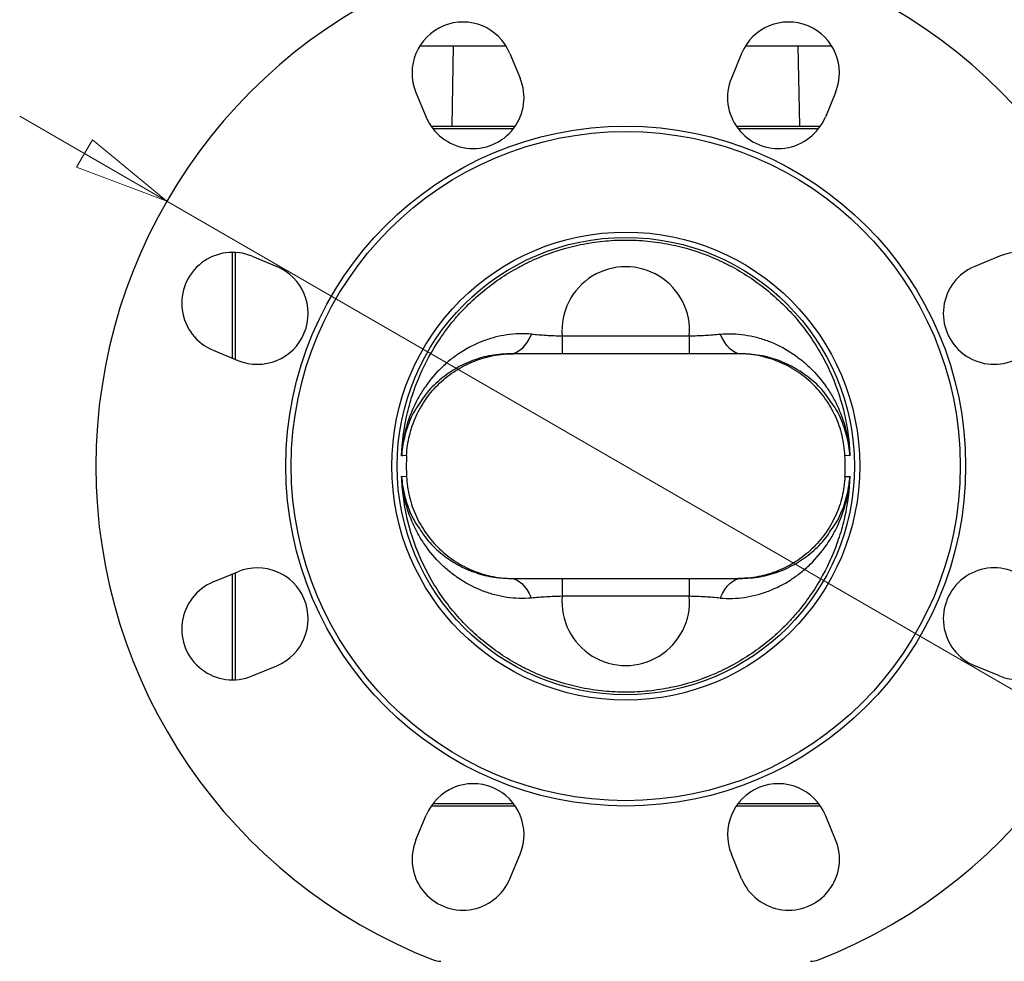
# Model space of a CAD drawing. Header units: millimetres. Extents: x 15 to 415, y 5 to 292.
# Tile 24 of 30: x 235 to 272, y 129 to 164. Entities that reach past the tile are written whole.
import ezdxf

# ---------------------------------------------------------------- set-up
doc = ezdxf.new("R2010")
doc.units = ezdxf.units.MM
doc.styles.add('SLDTEXTSTYLE0', font='TXT', dxfattribs={"width": 0.75})
doc.dimstyles.new('SLDDIMSTYLE2', dxfattribs={"dimtxt": 3.5, "dimasz": 3.556, "dimexe": 0, "dimexo": 0.0625, "dimgap": 0.875, "dimtad": 1, "dimlfac": 5, "dimrnd": 1e-09, "dimzin": 12, "dimdsep": 46, "dimtxsty": 'SLDTEXTSTYLE0', "dimblk1": 'CLOSED', "dimblk2": 'CLOSED', "dimsah": 1, "dimcen": 0, "dimadec": 0, "dimazin": 3, "dimtfac": 1, "dimtofl": 0, "dimtmove": 1, "dimatfit": 3, "dimldrblk": 'CLOSED', "dimfxl": 0, "dimfrac": 2, "dimtolj": 1, "dimtzin": 12, "dimarcsym": 0})

# ---------------------------------------------------------------- blocks, each defined once
blk = doc.blocks.new('_Closed')
at = {"color": 0, "linetype": 'ByBlock', "lineweight": -2}
for p, q in [((-1, 0.166667), (0, 0)), ((-1, 0.166667), (-1, -0.166667)), ((0, 0), (-1, -0.166667)), ((0, 0), (-1, 0))]:
    blk.add_line(p, q, dxfattribs=at)
blk = doc.blocks.new('_D_3')
at = {"color": 7, "linetype": 'Continuous', "lineweight": 18}
for q in [(235.305, 160.559), (286.997, 130.699)]:
    blk.add_line((240.804, 157.383), q, dxfattribs=at)
at = {"color": 7, "linetype": 'Continuous', "lineweight": 18, "xscale": 3.556, "yscale": 3.556, "rotation": 329.9870077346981}
blk.add_blockref('_Closed', (240.804, 157.383), dxfattribs=at)
at = {"color": 7, "linetype": 'Continuous', "lineweight": 18, "insert": (282.319, 138.609), "char_height": 3.5, "attachment_point": 1, "rotation": 330, "style": 'SLDTEXTSTYLE0'}
blk.add_mtext('R99', dxfattribs=at)

msp = doc.modelspace()

# ---------------------------------------------------------------- linework, layer by layer
at = {"color": 7, "linetype": 'Continuous', "lineweight": 25}
for p, q in [((250.2535, 163.1768), (253.4793, 163.1768)), ((251.5033, 163.1768), (251.4511, 160.1828)), ((262.4229, 163.1768), (265.6486, 163.1768)), ((264.4511, 160.1828), (264.3988, 163.1768)), ((253.6218, 162.8996), (254.0045, 161.9757)), ((262.2804, 162.8996), (261.8977, 161.9757)), ((250.111, 161.4454), (250.4937, 160.5215)), ((265.7911, 161.4454), (265.4084, 160.5215)), ((250.6762, 160.1828), (253.822, 160.1828)), ((262.0801, 160.1828), (265.226, 160.1828)), ((243.2511, 151.5152), (243.2511, 155.4674)), ((243.9885, 155.3228), (244.9124, 154.9401)), ((271.9137, 155.3228), (270.9898, 154.9401)), ((255.5758, 152.3482), (260.3263, 152.3482)), ((255.5758, 152.3482), (255.5758, 151.6828)), ((260.3263, 152.3482), (260.3263, 151.6828)), ((242.5343, 151.8121), (243.4582, 151.4294)), ((260.3263, 151.6828), (255.5758, 151.6828)), ((266.3271, 147.8652), (266.1418, 147.8732)), ((249.5751, 147.1004), (249.7604, 147.0924)), ((242.5343, 143.1535), (243.4582, 143.5362)), ((243.2511, 139.4981), (243.2511, 143.4504)), ((255.5758, 143.2828), (255.5758, 142.6174)), ((255.5758, 143.2828), (260.3263, 143.2828)), ((260.3263, 143.2828), (260.3263, 142.6174)), ((260.3263, 142.6174), (255.5758, 142.6174)), ((243.9885, 139.6427), (244.9124, 140.0254)), ((271.9137, 139.6427), (270.9898, 140.0254)), ((253.822, 134.7828), (250.6762, 134.7828)), ((265.226, 134.7828), (262.0801, 134.7828)), ((250.111, 133.5202), (250.4937, 134.4441)), ((265.7911, 133.5202), (265.4084, 134.4441)), ((253.6218, 132.066), (254.0045, 132.9899)), ((262.2804, 132.066), (261.8977, 132.9899))]:
    msp.add_line(p, q, dxfattribs=at)
at = {"color": 8, "linetype": 'Continuous', "lineweight": 25}
for p, q in [((253.7494, 160.0828), (250.7488, 160.0828)), ((265.1534, 160.0828), (262.1528, 160.0828)), ((243.3511, 155.4653), (243.3511, 151.4737)), ((243.3511, 143.4918), (243.3511, 139.5002)), ((250.7488, 134.8828), (253.7494, 134.8828)), ((262.1528, 134.8828), (265.1534, 134.8828))]:
    msp.add_line(p, q, dxfattribs=at)
at = {"color": 7, "linetype": 'Continuous', "lineweight": 25, "flags": 128}
for points in [[(254.4272, 152.4127), (254.3423, 152.2458), (254.2534, 152.0991), (254.161, 151.9734), (254.0657, 151.8696), (253.9681, 151.7882), (253.8687, 151.7298), (253.7681, 151.6945), (253.6669, 151.6828)], [(262.2353, 151.6828), (262.1341, 151.6945), (262.0335, 151.7298), (261.9341, 151.7882), (261.8365, 151.8696), (261.7412, 151.9734), (261.6488, 152.0991), (261.5599, 152.2458), (261.4749, 152.4127)], [(249.7604, 147.8732), (249.6203, 147.8671), (249.5751, 147.8652)], [(266.1418, 147.0924), (266.2818, 147.0985), (266.3271, 147.1004)], [(253.6669, 143.2828), (253.7681, 143.271), (253.8687, 143.2358), (253.9681, 143.1773), (254.0657, 143.0959), (254.161, 142.9921), (254.2534, 142.8665), (254.3423, 142.7198), (254.4272, 142.5529)], [(261.4749, 142.5529), (261.5599, 142.7198), (261.6488, 142.8665), (261.7412, 142.9921), (261.8365, 143.0959), (261.9341, 143.1773), (262.0335, 143.2358), (262.1341, 143.271), (262.2353, 143.2828)]]:
    msp.add_lwpolyline(points, dxfattribs=at)
at = {"color": 7, "linetype": 'Continuous', "lineweight": 25}
for radius in [12.7, 12.5, 8.7421, 8.5422]:
    msp.add_circle((257.9511, 147.4828), radius, dxfattribs=at)
for centre, radius, start, end in [((257.9511, 147.4828), 19.8, 111.3177, 248.6823), ((257.9511, 147.4828), 19.8, 291.3177, 68.6823), ((251.8664, 162.1725), 1.9, 22.5, 202.5), ((264.0357, 162.1725), 1.9, 337.5, 157.5), ((252.2491, 161.2486), 1.9, 202.5, 22.5), ((263.6531, 161.2486), 1.9, 157.5, 337.5), ((243.2614, 153.5674), 1.9, 67.5, 247.5), ((272.6408, 153.5674), 1.9, 292.5, 112.5), ((244.1853, 153.1848), 1.9, 247.5, 67.5), ((271.7169, 153.1848), 1.9, 112.5, 292.5), ((257.9511, 147.4828), 8.2, 177.27099, 182.72901), ((257.9511, 147.4828), 8.2, 357.27099, 2.72901), ((244.1853, 141.7808), 1.9, 292.5, 112.5), ((271.7169, 141.7808), 1.9, 67.5, 247.5), ((243.2614, 141.3981), 1.9, 112.5, 292.5), ((272.6408, 141.3981), 1.9, 247.5, 67.5), ((252.2491, 133.717), 1.9, 337.5, 157.5), ((263.6531, 133.717), 1.9, 22.5, 202.5), ((251.8664, 132.7931), 1.9, 157.5, 337.5), ((264.0357, 132.7931), 1.9, 202.5, 22.5), ((251.0438, 129.7828), 0.8, 248.6823, 270), ((264.8583, 129.7828), 0.8, 270, 291.3177)]:
    msp.add_arc(centre, radius, start, end, dxfattribs=at)
for centre, start_param, end_param in [((257.9511, 152.5475), 4.628698, 7.9376726), ((257.9511, 142.4181), 1.4871053, 4.79608)]:
    msp.add_ellipse(centre, major_axis=(0, 2.3844), ratio=0.9996529, start_param=start_param, end_param=end_param, dxfattribs=at)
for points, knots in [([(249.5751, 147.8652), (249.5947, 148.3792), (249.661, 148.8865), (249.83, 149.6373), (249.898, 149.8859), (250.0181, 150.2562), (250.0613, 150.3795), (250.1532, 150.6234), (250.2018, 150.7439), (250.4587, 151.3401), (250.707, 151.7956), (251.1451, 152.4461), (251.3022, 152.6575), (251.5552, 152.9659), (251.6427, 153.0675), (251.822, 153.266), (251.9139, 153.363), (252.3843, 153.836), (252.7952, 154.1776), (253.4657, 154.633), (253.6982, 154.7752), (254.0615, 154.9732), (254.1848, 155.0364), (254.4331, 155.1562), (254.5584, 155.213), (255.1915, 155.4808), (255.7175, 155.6452), (256.4006, 155.7856), (256.5385, 155.8104), (256.8169, 155.8532), (256.9568, 155.8711), (257.3754, 155.914), (257.6542, 155.9285), (258.2113, 155.9297), (258.4896, 155.9165), (258.9068, 155.8756), (259.0458, 155.8585), (259.3236, 155.8172), (259.4628, 155.7928), (260.1504, 155.6548), (260.6793, 155.4918), (261.315, 155.2256), (261.4409, 155.1692), (261.6901, 155.0501), (261.8138, 154.9872), (262.1778, 154.7905), (262.4113, 154.6489), (263.0857, 154.1942), (263.5008, 153.8515), (264.2628, 153.0884), (264.5986, 152.6793), (265.0397, 152.0275), (265.1762, 151.8038), (265.3652, 151.4587), (265.4257, 151.3418), (265.5408, 151.106), (265.5954, 150.9873), (265.8531, 150.39), (266.0123, 149.9), (266.1828, 149.1471), (266.2282, 148.8932), (266.2788, 148.5077), (266.2927, 148.3788), (266.3144, 148.1218), (266.3222, 147.9934), (266.3271, 147.8652)], [0, 0, 0, 0, 0.0625, 0.0625, 0.09375, 0.09375, 0.109375, 0.109375, 0.125, 0.125, 0.1875, 0.1875, 0.21875, 0.21875, 0.234375, 0.234375, 0.25, 0.25, 0.3125, 0.3125, 0.34375, 0.34375, 0.359375, 0.359375, 0.375, 0.375, 0.4375, 0.4375, 0.453125, 0.453125, 0.46875, 0.46875, 0.5, 0.5, 0.53125, 0.53125, 0.546875, 0.546875, 0.5625, 0.5625, 0.625, 0.625, 0.640625, 0.640625, 0.65625, 0.65625, 0.6875, 0.6875, 0.75, 0.75, 0.8125, 0.8125, 0.84375, 0.84375, 0.859375, 0.859375, 0.875, 0.875, 0.9375, 0.9375, 0.96875, 0.96875, 0.984375, 0.984375, 1, 1, 1, 1]), ([(254.4272, 152.4127), (254.1209, 152.4399), (253.8147, 152.4299), (253.3604, 152.3636), (253.2097, 152.3329), (252.9854, 152.2741), (252.9108, 152.2524), (252.7624, 152.2046), (252.6884, 152.1786), (252.3238, 152.0391), (252.0481, 151.8982), (251.6585, 151.6473), (251.5327, 151.5571), (251.2894, 151.3635), (251.1716, 151.2598), (250.8377, 150.9358), (250.6385, 150.7008), (250.3743, 150.3226), (250.2921, 150.1922), (250.1775, 149.9901), (250.1407, 149.9216), (250.0709, 149.7836), (250.0377, 149.714), (249.8802, 149.3634), (249.7813, 149.0741), (249.6731, 148.6284), (249.6437, 148.4779), (249.61, 148.2492), (249.6005, 148.1725), (249.589, 148.0573), (249.5856, 148.0189), (249.5796, 147.942), (249.5771, 147.903), (249.5751, 147.8652)], [0, 0, 0, 0, 0.125, 0.125, 0.1875, 0.1875, 0.21875, 0.21875, 0.25, 0.25, 0.375, 0.375, 0.4375, 0.4375, 0.5, 0.5, 0.625, 0.625, 0.6875, 0.6875, 0.71875, 0.71875, 0.75, 0.75, 0.875, 0.875, 0.9375, 0.9375, 0.96875, 0.96875, 0.984375, 0.984375, 1, 1, 1, 1]), ([(254.4272, 152.4127), (254.6072, 152.3967), (254.7924, 152.3826), (255.0796, 152.3657), (255.1769, 152.3608), (255.375, 152.3529), (255.4753, 152.3499), (255.5758, 152.3482)], [0, 0, 0, 0, 0.5, 0.5, 0.75, 0.75, 1, 1, 1, 1]), ([(260.3263, 152.3482), (260.5278, 152.3516), (260.7236, 152.3599), (261.1066, 152.3824), (261.2946, 152.3967), (261.4749, 152.4127)], [0, 0, 0, 0, 0.5, 0.5, 1, 1, 1, 1]), ([(261.4749, 152.4127), (261.7812, 152.4399), (262.0874, 152.4299), (262.5421, 152.3635), (262.6928, 152.3328), (262.9174, 152.2739), (262.992, 152.2521), (263.1406, 152.2043), (263.2146, 152.1783), (263.5787, 152.039), (263.8543, 151.8981), (264.2439, 151.6471), (264.3698, 151.5568), (264.5525, 151.4115), (264.6125, 151.3612), (264.7295, 151.2582), (264.7866, 151.2055), (265.0645, 150.9357), (265.2636, 150.7009), (265.5278, 150.3225), (265.6102, 150.192), (265.7631, 149.9223), (265.833, 149.784), (266.0218, 149.3637), (266.1207, 149.0746), (266.229, 148.6287), (266.2584, 148.478), (266.2922, 148.249), (266.3016, 148.1724), (266.3132, 148.0573), (266.3166, 148.0189), (266.3225, 147.942), (266.3251, 147.9031), (266.3271, 147.8652)], [0, 0, 0, 0, 0.125, 0.125, 0.1875, 0.1875, 0.21875, 0.21875, 0.25, 0.25, 0.375, 0.375, 0.4375, 0.4375, 0.46875, 0.46875, 0.5, 0.5, 0.625, 0.625, 0.6875, 0.6875, 0.75, 0.75, 0.875, 0.875, 0.9375, 0.9375, 0.96875, 0.96875, 0.984375, 0.984375, 1, 1, 1, 1]), ([(249.7604, 147.8732), (249.7726, 148.129), (249.8089, 148.3796), (249.8982, 148.7477), (249.9337, 148.8691), (250.0168, 149.1094), (250.0645, 149.2288), (250.2231, 149.576), (250.3495, 149.7947), (250.5695, 150.104), (250.6479, 150.2039), (250.8153, 150.3973), (250.9034, 150.4896), (251.1784, 150.7519), (251.3767, 150.9082), (251.697, 151.1144), (251.8082, 151.1787), (252.0346, 151.2956), (252.1498, 151.3482), (252.5016, 151.4893), (252.7441, 151.561), (253.1202, 151.6339), (253.2471, 151.6523), (253.4376, 151.6706), (253.5013, 151.6751), (253.6289, 151.6813), (253.6933, 151.6828), (253.7564, 151.6828)], [0, 0, 0, 0, 0.125, 0.125, 0.1875, 0.1875, 0.25, 0.25, 0.375, 0.375, 0.4375, 0.4375, 0.5, 0.5, 0.625, 0.625, 0.6875, 0.6875, 0.75, 0.75, 0.875, 0.875, 0.9375, 0.9375, 0.96875, 0.96875, 1, 1, 1, 1]), ([(253.6669, 151.6828), (253.4191, 151.6694), (252.9234, 151.6426), (252.2138, 151.4386), (251.5598, 151.1266), (250.9732, 150.7002), (250.5416, 150.2789), (250.3484, 149.9785), (250.2846, 149.8793)], [0, 0, 0, 0, 0.17622228, 0.35248241, 0.53378189, 0.71513778, 0.90590976, 1, 1, 1, 1]), ([(255.5758, 151.6828), (255.2481, 151.6828), (254.9255, 151.6828), (254.2893, 151.6828), (253.9759, 151.6828), (253.6669, 151.6828)], [0, 0, 0, 0, 0.5, 0.5, 1, 1, 1, 1]), ([(262.2353, 151.6828), (261.9263, 151.6828), (261.6128, 151.6828), (260.9767, 151.6828), (260.654, 151.6828), (260.3263, 151.6828)], [0, 0, 0, 0, 0.5, 0.5, 1, 1, 1, 1]), ([(266.1418, 147.8732), (266.1296, 148.129), (266.0932, 148.3796), (266.004, 148.7477), (265.9684, 148.8691), (265.8854, 149.1094), (265.8376, 149.2288), (265.679, 149.576), (265.5527, 149.7947), (265.3327, 150.104), (265.2543, 150.2039), (265.0869, 150.3973), (264.9988, 150.4896), (264.7238, 150.7519), (264.5254, 150.9082), (264.2052, 151.1144), (264.094, 151.1787), (263.8676, 151.2956), (263.7523, 151.3482), (263.4005, 151.4893), (263.158, 151.561), (262.782, 151.6339), (262.6551, 151.6523), (262.4645, 151.6706), (262.4008, 151.6751), (262.2733, 151.6813), (262.2088, 151.6828), (262.1457, 151.6828)], [0, 0, 0, 0, 0.125, 0.125, 0.1875, 0.1875, 0.25, 0.25, 0.375, 0.375, 0.4375, 0.4375, 0.5, 0.5, 0.625, 0.625, 0.6875, 0.6875, 0.75, 0.75, 0.875, 0.875, 0.9375, 0.9375, 0.96875, 0.96875, 1, 1, 1, 1]), ([(265.6154, 149.8827), (265.5444, 149.9913), (265.3423, 150.2997), (264.9, 150.7253), (264.3112, 151.1446), (263.6615, 151.448), (262.9623, 151.6444), (262.4776, 151.67), (262.2353, 151.6828)], [0, 0, 0, 0, 0.1035147, 0.2942114, 0.4746231, 0.6549796, 0.8275069, 1, 1, 1, 1]), ([(266.3271, 147.1004), (266.3075, 146.5863), (266.2412, 146.079), (266.0721, 145.3282), (266.0041, 145.0796), (265.884, 144.7094), (265.8408, 144.5861), (265.749, 144.3422), (265.7003, 144.2216), (265.4435, 143.6255), (265.1952, 143.17), (264.757, 142.5194), (264.6, 142.3081), (264.347, 141.9996), (264.2595, 141.898), (264.0801, 141.6995), (263.9882, 141.6026), (263.5179, 141.1296), (263.1069, 140.7879), (262.4365, 140.3326), (262.2039, 140.1904), (261.8406, 139.9924), (261.7174, 139.9291), (261.4691, 139.8093), (261.3437, 139.7526), (260.7106, 139.4847), (260.1846, 139.3203), (259.5016, 139.1799), (259.3637, 139.1551), (259.0852, 139.1123), (258.9453, 139.0944), (258.5268, 139.0515), (258.248, 139.0371), (257.6909, 139.0358), (257.4125, 139.0491), (256.9954, 139.0899), (256.8564, 139.107), (256.5785, 139.1484), (256.4393, 139.1727), (255.7517, 139.3107), (255.2229, 139.4737), (254.5871, 139.74), (254.4612, 139.7963), (254.212, 139.9155), (254.0884, 139.9784), (253.7244, 140.1751), (253.4909, 140.3167), (252.8165, 140.7713), (252.4014, 141.114), (251.6393, 141.8772), (251.3036, 142.2863), (250.8625, 142.9381), (250.726, 143.1617), (250.5369, 143.5068), (250.4764, 143.6237), (250.3613, 143.8595), (250.3068, 143.9782), (250.049, 144.5755), (249.8899, 145.0656), (249.7193, 145.8184), (249.6739, 146.0724), (249.6233, 146.4579), (249.6095, 146.5867), (249.5878, 146.8437), (249.58, 146.9721), (249.5751, 147.1004)], [0, 0, 0, 0, 0.0625, 0.0625, 0.09375, 0.09375, 0.109375, 0.109375, 0.125, 0.125, 0.1875, 0.1875, 0.21875, 0.21875, 0.234375, 0.234375, 0.25, 0.25, 0.3125, 0.3125, 0.34375, 0.34375, 0.359375, 0.359375, 0.375, 0.375, 0.4375, 0.4375, 0.453125, 0.453125, 0.46875, 0.46875, 0.5, 0.5, 0.53125, 0.53125, 0.546875, 0.546875, 0.5625, 0.5625, 0.625, 0.625, 0.640625, 0.640625, 0.65625, 0.65625, 0.6875, 0.6875, 0.75, 0.75, 0.8125, 0.8125, 0.84375, 0.84375, 0.859375, 0.859375, 0.875, 0.875, 0.9375, 0.9375, 0.96875, 0.96875, 0.984375, 0.984375, 1, 1, 1, 1]), ([(254.4272, 142.5529), (254.1209, 142.5257), (253.8147, 142.5356), (253.3601, 142.602), (253.2093, 142.6328), (252.9847, 142.6916), (252.9101, 142.7134), (252.7616, 142.7612), (252.6875, 142.7873), (252.3234, 142.9266), (252.0479, 143.0675), (251.6583, 143.3184), (251.5324, 143.4087), (251.3497, 143.5541), (251.2897, 143.6043), (251.1726, 143.7073), (251.1156, 143.7601), (250.8376, 144.0298), (250.6386, 144.2646), (250.3743, 144.643), (250.292, 144.7735), (250.139, 145.0433), (250.0691, 145.1815), (249.8803, 145.6018), (249.7814, 145.891), (249.6731, 146.3369), (249.6437, 146.4876), (249.61, 146.7166), (249.6005, 146.7932), (249.589, 146.9083), (249.5856, 146.9467), (249.5796, 147.0235), (249.5771, 147.0625), (249.5751, 147.1004)], [0, 0, 0, 0, 0.125, 0.125, 0.1875, 0.1875, 0.21875, 0.21875, 0.25, 0.25, 0.375, 0.375, 0.4375, 0.4375, 0.46875, 0.46875, 0.5, 0.5, 0.625, 0.625, 0.6875, 0.6875, 0.75, 0.75, 0.875, 0.875, 0.9375, 0.9375, 0.96875, 0.96875, 0.984375, 0.984375, 1, 1, 1, 1]), ([(249.7604, 147.0924), (249.7726, 146.8365), (249.8089, 146.586), (249.8982, 146.2178), (249.9337, 146.0964), (250.0168, 145.8561), (250.0645, 145.7368), (250.2231, 145.3896), (250.3495, 145.1708), (250.5695, 144.8616), (250.6479, 144.7616), (250.8153, 144.5683), (250.9034, 144.4759), (251.1784, 144.2136), (251.3767, 144.0574), (251.697, 143.8512), (251.8082, 143.7868), (252.0346, 143.67), (252.1498, 143.6173), (252.5016, 143.4762), (252.7441, 143.4045), (253.1202, 143.3316), (253.2471, 143.3133), (253.4376, 143.295), (253.5013, 143.2904), (253.6289, 143.2843), (253.6933, 143.2828), (253.7564, 143.2828)], [0, 0, 0, 0, 0.125, 0.125, 0.1875, 0.1875, 0.25, 0.25, 0.375, 0.375, 0.4375, 0.4375, 0.5, 0.5, 0.625, 0.625, 0.6875, 0.6875, 0.75, 0.75, 0.875, 0.875, 0.9375, 0.9375, 0.96875, 0.96875, 1, 1, 1, 1]), ([(261.4749, 142.5529), (261.7813, 142.5257), (262.0874, 142.5356), (262.5418, 142.602), (262.6924, 142.6327), (262.9168, 142.6915), (262.9913, 142.7132), (263.1397, 142.7609), (263.2138, 142.787), (263.5784, 142.9264), (263.8541, 143.0674), (264.2436, 143.3182), (264.3694, 143.4085), (264.6128, 143.602), (264.7306, 143.7057), (265.0645, 144.0298), (265.2636, 144.2647), (265.5278, 144.6429), (265.6101, 144.7734), (265.7246, 144.9754), (265.7614, 145.044), (265.8313, 145.182), (265.8645, 145.2515), (266.022, 145.6021), (266.1209, 145.8914), (266.2291, 146.3371), (266.2585, 146.4877), (266.2921, 146.7164), (266.3016, 146.7931), (266.3132, 146.9082), (266.3166, 146.9466), (266.3225, 147.0235), (266.3251, 147.0625), (266.3271, 147.1004)], [0, 0, 0, 0, 0.125, 0.125, 0.1875, 0.1875, 0.21875, 0.21875, 0.25, 0.25, 0.375, 0.375, 0.4375, 0.4375, 0.5, 0.5, 0.625, 0.625, 0.6875, 0.6875, 0.71875, 0.71875, 0.75, 0.75, 0.875, 0.875, 0.9375, 0.9375, 0.96875, 0.96875, 0.984375, 0.984375, 1, 1, 1, 1]), ([(266.1418, 147.0924), (266.1296, 146.8365), (266.0932, 146.586), (266.004, 146.2178), (265.9684, 146.0964), (265.8854, 145.8561), (265.8376, 145.7368), (265.679, 145.3896), (265.5527, 145.1708), (265.3327, 144.8616), (265.2543, 144.7616), (265.0869, 144.5683), (264.9988, 144.4759), (264.7238, 144.2136), (264.5254, 144.0574), (264.2052, 143.8512), (264.094, 143.7868), (263.8676, 143.67), (263.7523, 143.6173), (263.4005, 143.4762), (263.158, 143.4045), (262.782, 143.3316), (262.6551, 143.3133), (262.4645, 143.295), (262.4008, 143.2904), (262.2733, 143.2843), (262.2088, 143.2828), (262.1457, 143.2828)], [0, 0, 0, 0, 0.125, 0.125, 0.1875, 0.1875, 0.25, 0.25, 0.375, 0.375, 0.4375, 0.4375, 0.5, 0.5, 0.625, 0.625, 0.6875, 0.6875, 0.75, 0.75, 0.875, 0.875, 0.9375, 0.9375, 0.96875, 0.96875, 1, 1, 1, 1]), ([(250.2867, 145.0828), (250.3578, 144.9743), (250.5598, 144.6658), (251.0022, 144.2403), (251.5909, 143.821), (252.2407, 143.5175), (252.9398, 143.3212), (253.4246, 143.2956), (253.6669, 143.2828)], [0, 0, 0, 0, 0.1035147, 0.2942114, 0.4746231, 0.6549796, 0.8275069, 1, 1, 1, 1]), ([(262.2353, 143.2828), (262.4831, 143.2962), (262.9788, 143.323), (263.6883, 143.527), (264.3424, 143.8389), (264.929, 144.2653), (265.3606, 144.6867), (265.5538, 144.987), (265.6176, 145.0862)], [0, 0, 0, 0, 0.17622228, 0.35248241, 0.53378189, 0.71513778, 0.90590976, 1, 1, 1, 1]), ([(253.6669, 143.2828), (253.9759, 143.2828), (254.2893, 143.2828), (254.9255, 143.2828), (255.2481, 143.2828), (255.5758, 143.2828)], [0, 0, 0, 0, 0.5, 0.5, 1, 1, 1, 1]), ([(260.3263, 143.2828), (260.654, 143.2828), (260.9767, 143.2828), (261.6128, 143.2828), (261.9263, 143.2828), (262.2353, 143.2828)], [0, 0, 0, 0, 0.5, 0.5, 1, 1, 1, 1]), ([(255.5758, 142.6174), (255.3743, 142.614), (255.1785, 142.6056), (254.7956, 142.5832), (254.6075, 142.5689), (254.4272, 142.5529)], [0, 0, 0, 0, 0.5, 0.5, 1, 1, 1, 1]), ([(261.4749, 142.5529), (261.2949, 142.5689), (261.1097, 142.583), (260.8226, 142.5998), (260.7253, 142.6048), (260.5272, 142.6127), (260.4269, 142.6157), (260.3263, 142.6174)], [0, 0, 0, 0, 0.5, 0.5, 0.75, 0.75, 1, 1, 1, 1])]:
    msp.add_open_spline(points, degree=3, knots=knots, dxfattribs=at)
at = {"color": 8, "linetype": 'Continuous', "lineweight": 25}
for points, knots in [([(250.2846, 149.8793), (250.2136, 149.7803), (249.9953, 149.476), (249.7613, 148.902), (249.6182, 148.3238), (249.5821, 147.9745), (249.5753, 147.8684), (249.5751, 147.8652)], [0, 0, 0, 0, 0.1652828, 0.5079878, 0.8507272, 0.9954658, 1, 1, 1, 1]), ([(266.3271, 147.8652), (266.3269, 147.8684), (266.3192, 147.988), (266.28, 148.3505), (266.1274, 148.9401), (265.8937, 149.5012), (265.6802, 149.794), (265.6154, 149.8827)], [0, 0, 0, 0, 0.0045256, 0.1679822, 0.509704, 0.8513901, 1, 1, 1, 1]), ([(249.5751, 147.1004), (249.5753, 147.0972), (249.5829, 146.9775), (249.6222, 146.615), (249.7748, 146.0255), (250.0084, 145.4643), (250.222, 145.1716), (250.2867, 145.0828)], [0, 0, 0, 0, 0.0045256, 0.1679822, 0.509704, 0.8513901, 1, 1, 1, 1]), ([(265.6176, 145.0862), (265.6886, 145.1852), (265.9068, 145.4896), (266.1409, 146.0635), (266.284, 146.6418), (266.3201, 146.9911), (266.3269, 147.0972), (266.3271, 147.1004)], [0, 0, 0, 0, 0.1652828, 0.5079878, 0.8507272, 0.9954658, 1, 1, 1, 1])]:
    msp.add_open_spline(points, degree=3, knots=knots, dxfattribs=at)

# ---------------------------------------------------------------- dimensions: what is measured, and where the dimension line sits
at = {"color": 7, "linetype": 'Continuous', "lineweight": 18}
dim = msp.add_radius_dim(center=(257.9511, 147.4828), mpoint=(240.8038, 157.3828), dimstyle='SLDDIMSTYLE2', dxfattribs=at)
dim.commit()
dim.dimension.update_dxf_attribs({"geometry": '_D_3', "text_midpoint": (283.6484, 132.6465), "dimtype": 164})

doc.saveas('drawing.dxf')
